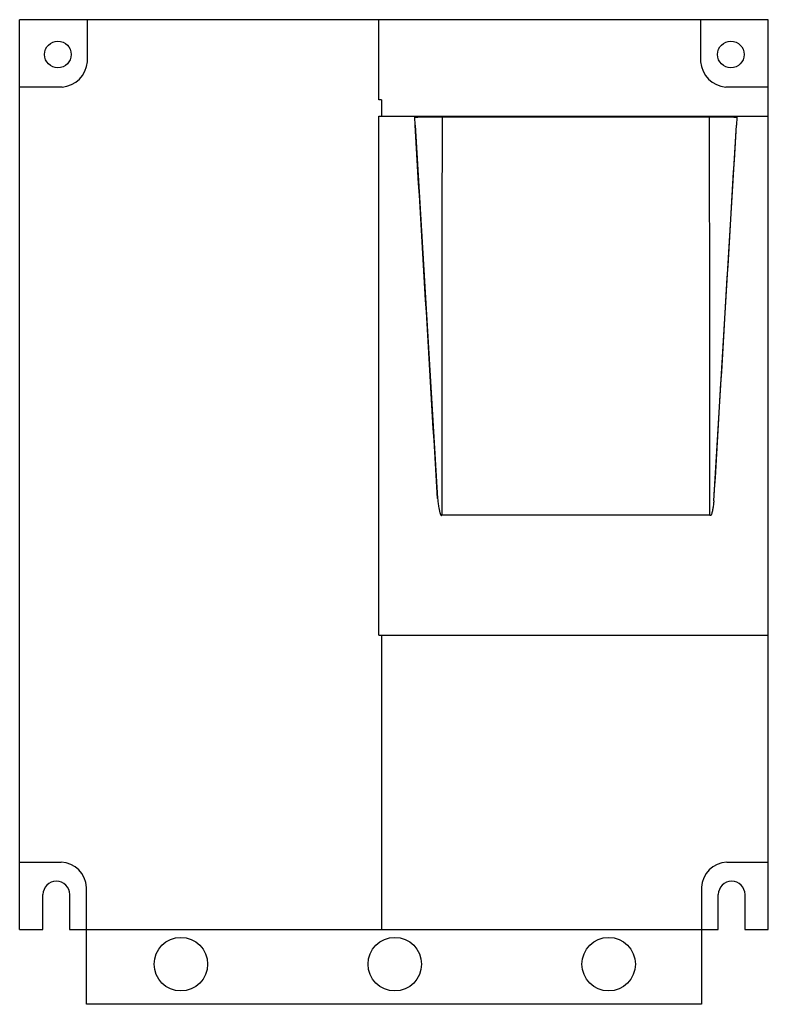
# Model space of a CAD drawing. Header units: millimetres. Extents: x 19 to 159, y 30 to 214.
import ezdxf

# ---------------------------------------------------------------- set-up
doc = ezdxf.new("R2010")
doc.units = ezdxf.units.MM
doc.header["$LTSCALE"] = 16.06871
doc.layers.get('0').update_dxf_attribs({"linetype": 'CONTINUOUS'})

msp = doc.modelspace()

# ---------------------------------------------------------------- linework, layer by layer
at = {"color": 7, "linetype": 'Continuous'}
for p, q in [((19.41, 44.5), (19.41, 214.5)), ((159.41, 214.5), (19.41, 214.5)), ((32.07, 206.64), (32.07, 214.5)), ((86.56, 199.52), (86.56, 214.5)), ((146.75, 214.5), (146.75, 206.64)), ((159.41, 44.5), (159.41, 214.5)), ((27.34, 201.91), (19.41, 201.91)), ((159.41, 201.91), (151.48, 201.91)), ((87.06, 199.52), (86.56, 199.52)), ((87.06, 199.52), (87.06, 196.5)), ((86.56, 99.5), (86.56, 196.5)), ((86.56, 196.5), (159.41, 196.5)), ((93.37, 194.78), (93.29, 196.3)), ((98.46, 196.36), (148.36, 196.36)), ((153.54, 196.3), (153.46, 194.81)), ((93.37, 194.78), (97.55, 125.02)), ((149.24, 124.57), (153.46, 194.81)), ((98.39, 121.94), (148.44, 121.94)), ((86.56, 99.5), (159.41, 99.5)), ((87.06, 99.5), (87.06, 44.5)), ((19.41, 57.09), (27.2, 57.09)), ((151.63, 57.09), (159.41, 57.09)), ((31.93, 30.5), (31.93, 52.36)), ((146.9, 52.36), (146.9, 30.5)), ((23.77, 44.5), (23.77, 51)), ((28.76, 51), (28.76, 44.5)), ((150.06, 44.5), (150.06, 51)), ((155.05, 51), (155.05, 44.5)), ((19.41, 44.5), (23.77, 44.5)), ((28.76, 44.5), (150.06, 44.5)), ((155.05, 44.5), (159.41, 44.5)), ((146.9, 30.5), (31.93, 30.5))]:
    msp.add_line(p, q, dxfattribs=at)
for centre, radius in [((26.56, 208), 2.5), ((152.41, 208), 2.5), ((49.56, 38), 5), ((89.56, 38), 5), ((129.56, 38), 5)]:
    msp.add_circle(centre, radius, dxfattribs=at)
for centre, radius, start, end in [((26.91, 207.07), 5.18, 274.7432, 355.2568), ((151.91, 207.07), 5.18, 184.7553, 265.2447), ((26.93, 52.09), 5.01, 3.0514, 86.9486), ((151.89, 52.1), 5, 93.0011, 176.9989), ((26.27, 51), 2.5, 0, 180), ((152.56, 51), 2.5, 0, 180)]:
    msp.add_arc(centre, radius, start, end, dxfattribs=at)
for points, knots in [([(93.29, 196.3), (94.09, 196.32), (95.82, 196.36), (97.54, 196.36), (98.46, 196.36)], [0, 0, 0, 0, 0.466115, 1, 1, 1, 1]), ([(148.36, 196.36), (149.28, 196.36), (151.01, 196.36), (152.73, 196.32), (153.54, 196.3)], [0, 0, 0, 0, 0.53432, 1, 1, 1, 1]), ([(97.55, 125.02), (97.57, 124.87), (97.61, 124.59), (97.66, 124.16), (97.72, 123.73), (97.78, 123.38), (97.83, 123.09), (97.87, 122.88), (97.91, 122.67), (97.96, 122.46), (98.01, 122.29), (98.06, 122.15), (98.1, 122.05), (98.14, 121.97), (98.18, 121.91), (98.22, 121.87), (98.27, 121.85), (98.32, 121.86), (98.36, 121.9), (98.38, 121.93), (98.39, 121.94)], [0, 0, 0, 0, 0.125044, 0.250087, 0.375131, 0.500173, 0.562695, 0.625216, 0.687737, 0.750257, 0.812773, 0.844033, 0.875289, 0.906533, 0.922161, 0.937779, 0.953301, 0.96877, 0.984374, 1, 1, 1, 1]), ([(149.24, 124.57), (149.23, 124.44), (149.19, 124.19), (149.14, 123.81), (149.08, 123.43), (149.03, 123.11), (148.98, 122.86), (148.95, 122.67), (148.9, 122.48), (148.85, 122.29), (148.81, 122.14), (148.76, 122.02), (148.73, 121.95), (148.69, 121.89), (148.66, 121.85), (148.63, 121.82), (148.56, 121.81), (148.49, 121.86), (148.46, 121.92), (148.44, 121.94)], [0, 0, 0, 0, 0.125109, 0.250217, 0.375325, 0.500432, 0.562986, 0.62554, 0.688093, 0.750644, 0.813188, 0.844462, 0.875729, 0.891368, 0.907002, 0.922619, 0.938133, 0.968768, 1, 1, 1, 1])]:
    msp.add_open_spline(points, degree=3, knots=knots, dxfattribs=at)
for points in [[(98.39, 121.94), (98.41, 134.35), (98.42, 159.15), (98.45, 183.96), (98.46, 196.36)], [(148.36, 196.36), (148.37, 183.96), (148.41, 159.15), (148.43, 134.35), (148.44, 121.94)], [(97.55, 125.02), (96.16, 148.27), (94.76, 171.52), (93.37, 194.78)], [(149.24, 124.57), (150.65, 147.99), (152.05, 171.4), (153.46, 194.81)]]:
    msp.add_open_spline(points, degree=3, dxfattribs=at)

doc.saveas('drawing.dxf')
